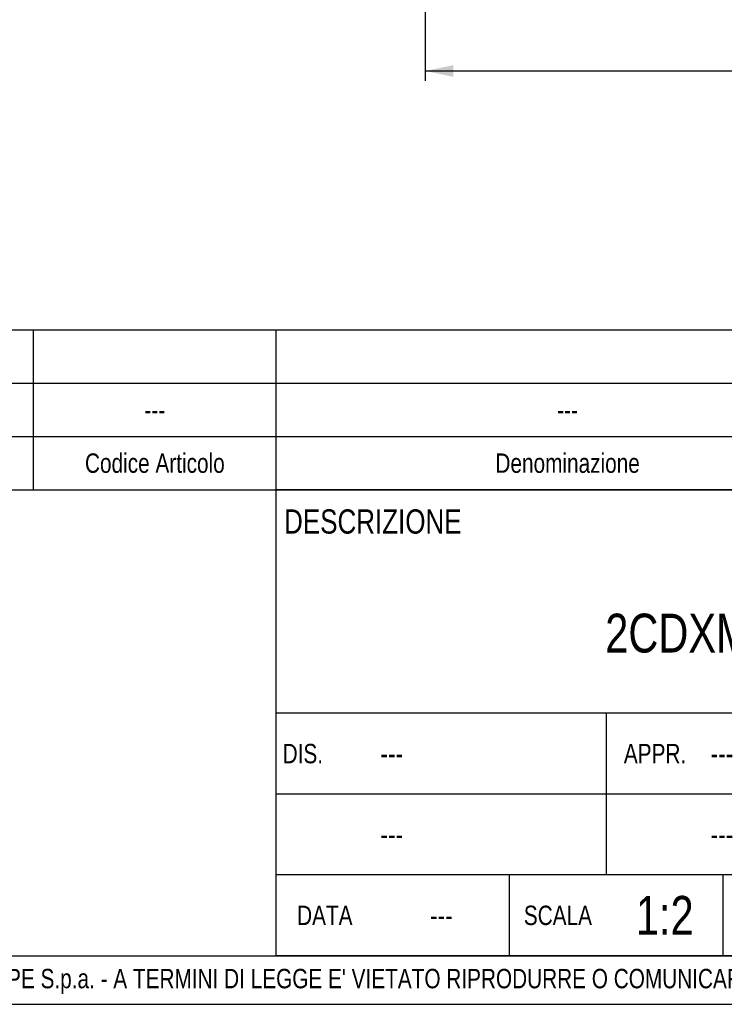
# Model space of a CAD drawing. Header units: millimetres. Extents: x 0 to 841, y 0 to 594.
# Tile 7 of 12: x 529 to 674, y 0 to 203. Entities that reach past the tile are written whole.
import ezdxf

# ---------------------------------------------------------------- set-up
doc = ezdxf.new("R2010")
doc.units = ezdxf.units.MM
doc.header["$LTSCALE"] = 46.2
doc.layers.get('0').update_dxf_attribs({"linetype": 'CONTINUOUS'})
doc.layers.add('DETTAGLI', color=7, linetype='CONTINUOUS')
doc.layers.add('QUOTE', color=7, linetype='CONTINUOUS')
doc.styles.get("Standard").update_dxf_attribs({"font": 'txt', "width": 0.8})
doc.dimstyles.new('DIMSTYLE_1', dxfattribs={"dimtxt": 6, "dimasz": 5.8, "dimexe": 1, "dimexo": 2, "dimgap": 0.75, "dimtad": 1, "dimdec": 3, "dimtxsty": 'Standard', "dimblk": '_FILLED', "dimblk1": '_FILLED', "dimblk2": '_FILLED', "dimcen": 0.09, "dimadec": 3, "dimazin": 2, "dimtp": 0.5, "dimtm": 0.5, "dimtfac": 1, "dimtdec": 3, "dimtofl": 0, "dimtmove": 0, "dimatfit": 3, "dimldrblk": '_FILLED', "dimfxl": 0, "dimtolj": 1, "dimarcsym": 0})

# ---------------------------------------------------------------- blocks, each defined once
blk = doc.blocks.new('_FILLED')
at = {"color": 0, "linetype": 'ByBlock'}
blk.add_solid([(0, 0), (-1, 0.207), (-1, -0.207)], dxfattribs=at)
blk = doc.blocks.new('*D19')
at = {"layer": 'QUOTE', "color": 2, "linetype": 'Continuous'}
for p, q in [((612.68, 248.59), (612.68, 190.34)), ((792.68, 248.59), (792.68, 190.34)), ((612.68, 192.34), (702.68, 192.34)), ((792.68, 192.34), (702.68, 192.34))]:
    blk.add_line(p, q, dxfattribs=at)
at = {"layer": 'QUOTE', "color": 2, "linetype": 'Continuous', "xscale": 5.8, "yscale": 5.8, "zscale": 5.8, "rotation": 180}
blk.add_blockref('_FILLED', (612.68, 192.34), dxfattribs=at)
at = {"layer": 'QUOTE', "color": 2, "linetype": 'Continuous', "xscale": 5.8, "yscale": 5.8, "zscale": 5.8}
blk.add_blockref('_FILLED', (792.68, 192.34), dxfattribs=at)
at = {"layer": 'QUOTE', "color": 2, "linetype": 'Continuous', "insert": (702.68, 199.84), "char_height": 6, "width": 16.2, "attachment_point": 2, "line_spacing_factor": 0.9}
blk.add_mtext('180', dxfattribs=at)
blk = doc.blocks.new('*T23')
at = {"color": 2, "linetype": 'Continuous'}
for p, q in [((248, 96), (0, 96)), ((0, 0), (0, 96)), ((194, 50), (194, 96)), ((248, 0), (248, 96)), ((248, 50), (0, 50)), ((68, 16.66), (68, 50)), ((136, 0), (136, 50)), ((136, 33.34), (0, 33.34)), ((248, 25), (136, 25)), ((160, 0), (160, 25)), ((224, 0), (224, 25)), ((136, 16.66), (0, 16.66)), ((48, 0), (48, 16.66)), ((92, 0), (92, 16.66)), ((248, 0), (0, 0))]:
    blk.add_line(p, q, dxfattribs=at)
at = {"layer": 'DETTAGLI', "color": 2, "linetype": 'Continuous', "line_spacing_factor": 0.9}
for s, insert, char_height, width, attachment_point in [(' DESCRIZIONE', (0.125, 92), 5, 83, 1), ('2CDXM 120/15', (97, 70.5), 8, 134.4, 2), (' DIS.', (0.125, 43.67), 4, 22.53333, 1), ('APPR.', (78, 43.67), 4, 26, 2), (' ---', (20.125, 43.87), 4.4, 16.72, 1), (' ---', (88.125, 43.87), 4.4, 16.72, 1), ('---', (192, 35.5), 8, 17.6, 2), (' ---', (20.125, 27.2), 4.4, 16.72, 1), (' ---', (88.125, 27.2), 4.4, 16.72, 1), ('CAT.', (148, 22), 5, 25.83333, 2), ('N° DISEGNO', (192, 22), 5, 73.33333, 2), ('REV.', (236, 22), 5, 25.16667, 2), ('1:2', (80, 12.33), 8, 20.53333, 2), ('DATA', (10, 10.33), 4, 25.33333, 2), ('SCALA', (58, 10.33), 4, 30.93333, 2), ('---', (34, 10.53), 4.4, 9.68, 2), ('---', (148, 11), 8, 17.6, 2), ('---', (192, 11), 8, 17.6, 2), ('---', (236, 11), 8, 17.6, 2)]:
    blk.add_mtext(s, dxfattribs=dict(at, insert=insert, char_height=char_height, width=width, attachment_point=attachment_point))
blk = doc.blocks.new('*T25')
at = {"color": 0, "linetype": 'ByBlock', "lineweight": -2}
for p, q in [((0, 33), (366, 33)), ((0, 0), (0, 33)), ((17, 0), (17, 33)), ((34, 0), (34, 33)), ((68, 0), (68, 33)), ((118, 0), (118, 33)), ((238, 0), (238, 33)), ((312, 0), (312, 33)), ((326, 0), (326, 33)), ((346, 0), (346, 33)), ((366, 0), (366, 33)), ((0, 22), (366, 22)), ((0, 11), (366, 11)), ((0, 0), (366, 0))]:
    blk.add_line(p, q, dxfattribs=at)
at = {"color": 0, "linetype": 'Continuous', "char_height": 4, "attachment_point": 5, "line_spacing_factor": 0.9}
for s, insert, width in [('kg', (319, 16.5), 13.88), ('---', (8.5, 16.5), 16.88), ('---', (25.5, 16.5), 16.88), ('---', (51, 16.5), 33.88), ('---', (93, 16.5), 49.88), ('---', (178, 16.5), 119.88), ('--- ', (275, 16.5), 73.88), ('Q.tà\\PGrezzo', (336, 5.5), 19.88), ('Q.tà\\PFinito', (356, 5.5), 19.88), ('Q.tà', (25.5, 5.5), 16.88), ('N° Disegno', (51, 5.5), 33.88), ('Codice Articolo', (93, 5.5), 49.88), ('Denominazione', (178, 5.5), 119.88), ('Materiale', (275, 5.5), 73.88), ('Pos.', (8.5, 5.5), 16.88), ('U.M.', (319, 5.5), 13.88)]:
    blk.add_mtext(s, dxfattribs=dict(at, insert=insert, width=width))
at = {"color": 0, "linetype": 'Continuous', "insert": (356, 16.5), "char_height": 4, "width": 19.88, "attachment_point": 5}
blk.add_mtext('0', dxfattribs=at)

msp = doc.modelspace()

# ---------------------------------------------------------------- linework, layer by layer
at = {"color": 7, "linetype": 'Continuous'}
for p, q in [((10, 10), (830, 10)), ((0, 0), (840, 0))]:
    msp.add_line(p, q, dxfattribs=at)

# ---------------------------------------------------------------- block references
for name, p in [('*T25', (464, 106)), ('*T23', (582, 10))]:
    msp.add_blockref(name, p)

# ---------------------------------------------------------------- texts
at = {"color": 2, "linetype": 'Continuous', "insert": (429.9178, 7.3044), "char_height": 4, "width": 601.1, "attachment_point": 1, "line_spacing_factor": 0.9}
msp.add_mtext("PROPRIETA' RISERVATA EBARA PUMPS EUROPE S.p.a. - A TERMINI DI LEGGE E' VIETATO RIPRODURRE O COMUNICARE A TERZI IL CONTENUTO DI QUESTO DISEGNO", dxfattribs=at)

# ---------------------------------------------------------------- dimensions: what is measured, and where the dimension line sits
at = {"layer": 'QUOTE', "color": 2, "linetype": 'Continuous'}
dim = msp.add_linear_dim(base=(792.6846, 192.3444), p1=(612.6846, 250.5916), p2=(792.6846, 250.5916), dimstyle='DIMSTYLE_1', dxfattribs=at)
dim.commit()
dim.dimension.update_dxf_attribs({"geometry": '*D19', "text_midpoint": (702.2846, 192.3444), "dimtype": 160})

doc.saveas('drawing.dxf')
